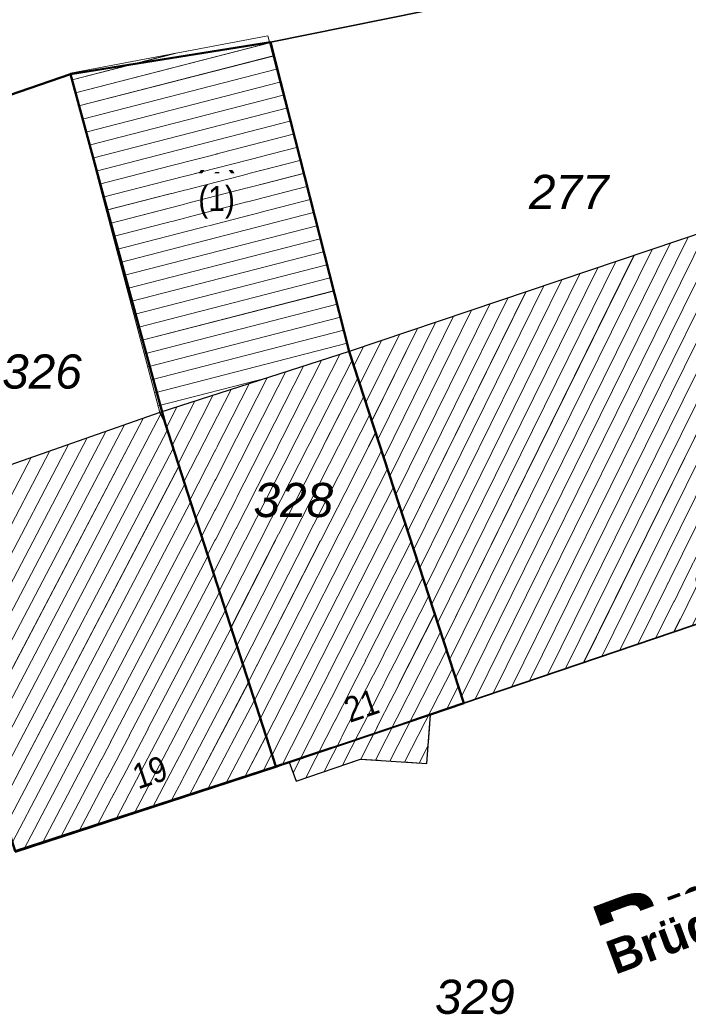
# Model space of a CAD drawing. Header units: millimetres. Extents: x 32365810 to 32368499, y 5620272 to 5622478.
# Tile 244 of 249: x 32366658 to 32366677, y 5620865 to 5620892. Entities that reach past the tile are written whole.
import ezdxf

# ---------------------------------------------------------------- set-up
doc = ezdxf.new("R2010")
doc.units = ezdxf.units.MM
for name, pattern in [('1600.1047', [0]), ('1600.2028', [0]), ('1600.2305', [0.75, 0.5, 0, 0, -0.25]), ('1600.2505', [0]), ('1600.2507', [0])]:
    doc.linetypes.add(name, pattern=pattern)
doc.layers.get('0').update_dxf_attribs({"color": 1, "linetype": 'CONTINUOUS'})
for name, color, linetype in [('_K_Ebene 32', 251, 'CONTINUOUS'), ('_K_Gebäude', 251, 'CONTINUOUS'), ('_K_Lagebezeichnungen', 251, 'CONTINUOUS'), ('Ebene 32', 7, 'CONTINUOUS')]:
    doc.layers.add(name, color=color, linetype=linetype)
doc.layers.add('_K_Flurstücke_Grenzpunkte', color=251, linetype='CONTINUOUS', lineweight=50)
for name, color, linetype, transparency in [('Flurstücke_Grenzpunkte', 11, 'CONTINUOUS', 0.75), ('Gebäude', 31, 'CONTINUOUS', 0.75), ('Lagebezeichnungen', 12, 'CONTINUOUS', 0.75)]:
    doc.layers.add(name, color=color, linetype=linetype, transparency=transparency)
doc.styles.add('Flurstücksnummer - K 10 700', font='ariali.ttf')
doc.styles.add('Hausnummern NRW', font='arial.ttf', dxfattribs={"width": 0.85})
doc.styles.add('Name - Bauwerken u. Einrichtungen - F 10', font='arialbd.ttf')

# ---------------------------------------------------------------- blocks, each defined once
blk = doc.blocks.new('O14')
at = {"layer": 'Gebäude', "color": 7, "linetype": '1600.2507', "lineweight": 18}
for p, q in [((32366169.819, 5622230.32), (32366165.883, 5622228.994)), ((32366169.711, 5622228.953), (32366169.819, 5622230.32)), ((32366165.883, 5622228.994), (32366166.085, 5622228.461)), ((32366166.085, 5622228.461), (32366167.867, 5622229.076)), ((32366167.867, 5622229.076), (32366169.711, 5622228.953))]:
    blk.add_line(p, q, dxfattribs=at)
blk = doc.blocks.new('O514')
at = {"layer": 'Gebäude', "color": 7, "linetype": '1600.2305', "lineweight": 18}
for p, q in [((32366169.711, 5622228.953), (32366169.819, 5622230.32)), ((32366165.883, 5622228.994), (32366166.085, 5622228.461)), ((32366166.085, 5622228.461), (32366167.867, 5622229.076)), ((32366167.867, 5622229.076), (32366169.711, 5622228.953))]:
    blk.add_line(p, q, dxfattribs=at)
blk = doc.blocks.new('O1160')
at = {"layer": 'Flurstücke_Grenzpunkte', "color": 7, "linetype": '1600.2028', "lineweight": 35}
for p, q in [((32366165.368, 5622249.012), (32366159.813, 5622248.127)), ((32366167.557, 5622240.414), (32366165.368, 5622249.012)), ((32366159.813, 5622248.127), (32366162.437, 5622238.416)), ((32366170.739, 5622230.63), (32366167.557, 5622240.414)), ((32366162.437, 5622238.416), (32366165.519, 5622228.872)), ((32366169.819, 5622230.32), (32366170.739, 5622230.63)), ((32366165.883, 5622228.994), (32366169.819, 5622230.32)), ((32366165.519, 5622228.872), (32366165.883, 5622228.994))]:
    blk.add_line(p, q, dxfattribs=at)
at = {"layer": 'Flurstücke_Grenzpunkte', "color": 7, "lineweight": 18, "insert": (32366166.004, 5622235.794), "char_height": 0.95, "attachment_point": 8, "line_spacing_factor": 0.69, "style": 'Flurstücksnummer - K 10 700', "bg_fill": 2}
blk.add_mtext('328', dxfattribs=at)
blk = doc.blocks.new('O1415')
at = {"layer": 'Flurstücke_Grenzpunkte', "color": 7, "linetype": '1600.2028', "lineweight": 35}
for p, q in [((32366187.523, 5622236.331), (32366170.739, 5622230.63)), ((32366169.819, 5622230.32), (32366170.739, 5622230.63)), ((32366165.883, 5622228.994), (32366169.819, 5622230.32)), ((32366165.519, 5622228.872), (32366158.275, 5622226.514)), ((32366165.519, 5622228.872), (32366165.883, 5622228.994))]:
    blk.add_line(p, q, dxfattribs=at)
at = {"layer": 'Flurstücke_Grenzpunkte', "color": 7, "lineweight": 18, "insert": (32366171.048, 5622221.976), "char_height": 0.95, "attachment_point": 8, "line_spacing_factor": 0.69, "style": 'Flurstücksnummer - K 10 700', "bg_fill": 2}
blk.add_mtext('329', dxfattribs=at)
blk = doc.blocks.new('O1570')
at = {"layer": 'Flurstücke_Grenzpunkte', "color": 7, "linetype": '1600.2028', "lineweight": 35}
for p, q in [((32366170.697, 5622250.089), (32366165.368, 5622249.012)), ((32366167.557, 5622240.414), (32366165.368, 5622249.012)), ((32366170.739, 5622230.63), (32366167.557, 5622240.414)), ((32366187.523, 5622236.331), (32366170.739, 5622230.63))]:
    blk.add_line(p, q, dxfattribs=at)
at = {"layer": 'Flurstücke_Grenzpunkte', "color": 7, "lineweight": 18, "insert": (32366173.66, 5622244.376), "char_height": 0.95, "attachment_point": 8, "line_spacing_factor": 0.69, "style": 'Flurstücksnummer - K 10 700', "bg_fill": 2}
blk.add_mtext('277', dxfattribs=at)
blk = doc.blocks.new('O1782')
at = {"layer": 'Flurstücke_Grenzpunkte', "color": 7, "linetype": '1600.2028', "lineweight": 35}
for p, q in [((32366159.813, 5622248.127), (32366153.047, 5622245.802)), ((32366159.813, 5622248.127), (32366162.437, 5622238.416)), ((32366155.234, 5622236.244), (32366153.047, 5622245.802)), ((32366162.437, 5622238.416), (32366165.519, 5622228.872)), ((32366155.269, 5622236.13), (32366155.234, 5622236.244)), ((32366158.275, 5622226.514), (32366155.269, 5622236.13)), ((32366165.519, 5622228.872), (32366158.275, 5622226.514))]:
    blk.add_line(p, q, dxfattribs=at)
at = {"layer": 'Flurstücke_Grenzpunkte', "color": 7, "lineweight": 18, "insert": (32366159.018, 5622239.367), "char_height": 0.95, "attachment_point": 8, "line_spacing_factor": 0.69, "style": 'Flurstücksnummer - K 10 700', "bg_fill": 2}
blk.add_mtext('326', dxfattribs=at)
blk = doc.blocks.new('O2084')
at = {"layer": 'Gebäude', "color": 7, "linetype": '1600.2505', "lineweight": 18}
for p, q in [((32366165.294, 5622249.194), (32366159.809, 5622248.153)), ((32366167.557, 5622240.414), (32366165.294, 5622249.194)), ((32366159.809, 5622248.153), (32366159.813, 5622248.127)), ((32366159.813, 5622248.127), (32366161.016, 5622243.537)), ((32366161.016, 5622243.537), (32366162.297, 5622238.717)), ((32366162.297, 5622238.717), (32366167.557, 5622240.414))]:
    blk.add_line(p, q, dxfattribs=at)
at = {"layer": 'Ebene 32', "color": 7, "lineweight": 18, "insert": (32366163.87, 5622244.106), "char_height": 0.7, "attachment_point": 8, "line_spacing_factor": 0.69, "style": 'Hausnummern NRW', "bg_fill": 2}
blk.add_mtext('(1)', dxfattribs=at)
blk = doc.blocks.new('O2102')
at = {"layer": 'Gebäude', "color": 7, "linetype": '1600.2505', "lineweight": 18}
for p, q in [((32366184.211, 5622246.028), (32366167.557, 5622240.414)), ((32366184.726, 5622244.517), (32366184.211, 5622246.028)), ((32366187.523, 5622236.331), (32366184.726, 5622244.517)), ((32366167.557, 5622240.414), (32366170.739, 5622230.63)), ((32366170.739, 5622230.63), (32366187.523, 5622236.331))]:
    blk.add_line(p, q, dxfattribs=at)
at = {"layer": 'Lagebezeichnungen', "color": 7, "lineweight": 18, "insert": (32366177.754, 5622233.637), "char_height": 0.7, "attachment_point": 8, "rotation": 18.562, "line_spacing_factor": 0.69, "style": 'Hausnummern NRW', "bg_fill": 2}
blk.add_mtext('25', dxfattribs=at)
blk = doc.blocks.new('O2315')
at = {"layer": 'Gebäude', "color": 7, "linetype": '1600.2505', "lineweight": 18}
for p, q in [((32366162.297, 5622238.717), (32366157.591, 5622237.07)), ((32366162.437, 5622238.416), (32366162.297, 5622238.717)), ((32366165.519, 5622228.872), (32366162.437, 5622238.416)), ((32366157.591, 5622237.07), (32366155.234, 5622236.244)), ((32366155.234, 5622236.244), (32366155.269, 5622236.13)), ((32366155.269, 5622236.13), (32366158.275, 5622226.514)), ((32366158.284, 5622226.485), (32366165.522, 5622228.853)), ((32366165.522, 5622228.853), (32366165.519, 5622228.872)), ((32366158.275, 5622226.514), (32366158.284, 5622226.485))]:
    blk.add_line(p, q, dxfattribs=at)
at = {"layer": 'Lagebezeichnungen', "color": 7, "lineweight": 18, "insert": (32366162.131, 5622228.368), "char_height": 0.7, "attachment_point": 8, "rotation": 18.6706, "line_spacing_factor": 0.69, "style": 'Hausnummern NRW', "bg_fill": 2}
blk.add_mtext('19', dxfattribs=at)
blk = doc.blocks.new('O2618')
at = {"layer": 'Gebäude', "color": 7, "linetype": '1600.2505', "lineweight": 18}
for p, q in [((32366162.297, 5622238.717), (32366167.557, 5622240.414)), ((32366167.557, 5622240.414), (32366170.739, 5622230.63)), ((32366162.437, 5622238.416), (32366162.297, 5622238.717)), ((32366165.519, 5622228.872), (32366162.437, 5622238.416)), ((32366169.819, 5622230.32), (32366170.739, 5622230.63)), ((32366169.711, 5622228.953), (32366169.819, 5622230.32)), ((32366165.522, 5622228.853), (32366165.519, 5622228.872)), ((32366165.522, 5622228.853), (32366165.883, 5622228.994)), ((32366165.883, 5622228.994), (32366166.085, 5622228.461)), ((32366166.085, 5622228.461), (32366167.867, 5622229.076)), ((32366167.867, 5622229.076), (32366169.711, 5622228.953))]:
    blk.add_line(p, q, dxfattribs=at)
at = {"layer": 'Lagebezeichnungen', "color": 7, "lineweight": 18, "insert": (32366168.01, 5622230.23), "char_height": 0.7, "attachment_point": 8, "rotation": 18.6164, "line_spacing_factor": 0.69, "style": 'Hausnummern NRW', "bg_fill": 2}
blk.add_mtext('21', dxfattribs=at)
blk = doc.blocks.new('*X1054')
at = {"color": 253, "linetype": '1600.1047', "lineweight": 18, "true_color": 0xb2b2b2}
for p, q in [((32366159.950033, 5622247.604157), (32366165.345345, 5622248.994793)), ((32366159.854959, 5622247.966908), (32366162.721623, 5622248.705788)), ((32366160.045106, 5622247.241406), (32366165.43894, 5622248.63166)), ((32366160.14018, 5622246.878655), (32366165.532535, 5622248.268528)), ((32366160.235254, 5622246.515904), (32366165.626131, 5622247.905396)), ((32366160.330328, 5622246.153153), (32366165.719726, 5622247.542264)), ((32366160.425402, 5622245.790402), (32366165.813322, 5622247.179132)), ((32366160.520476, 5622245.427651), (32366165.906917, 5622246.816)), ((32366160.61555, 5622245.064901), (32366166.000513, 5622246.452868)), ((32366160.710624, 5622244.70215), (32366166.094108, 5622246.089736)), ((32366160.805698, 5622244.339399), (32366166.187703, 5622245.726604)), ((32366160.900772, 5622243.976648), (32366166.281299, 5622245.363472)), ((32366160.995846, 5622243.613897), (32366166.374894, 5622245.00034)), ((32366161.091903, 5622243.251399), (32366166.46849, 5622244.637208)), ((32366161.188225, 5622242.88897), (32366166.562085, 5622244.274076)), ((32366161.284547, 5622242.526541), (32366166.655681, 5622243.910944)), ((32366161.380869, 5622242.164111), (32366166.749276, 5622243.547812)), ((32366161.477191, 5622241.801682), (32366166.842871, 5622243.18468)), ((32366161.573513, 5622241.439253), (32366166.936467, 5622242.821547)), ((32366161.669835, 5622241.076823), (32366167.030062, 5622242.458415)), ((32366161.766157, 5622240.714394), (32366167.123658, 5622242.095283)), ((32366161.862479, 5622240.351965), (32366167.217253, 5622241.732151)), ((32366161.958801, 5622239.989535), (32366167.310849, 5622241.369019)), ((32366162.055123, 5622239.627106), (32366167.404444, 5622241.005887)), ((32366162.151445, 5622239.264677), (32366167.498039, 5622240.642755)), ((32366162.247767, 5622238.902248), (32366165.348067, 5622239.701346))]:
    blk.add_line(p, q, dxfattribs=at)
blk = doc.blocks.new('*X1060')
at = {"color": 253, "linetype": '1600.1047', "lineweight": 18, "true_color": 0xb2b2b2}
for p, q in [((32366177.587873, 5622232.956348), (32366183.995065, 5622245.955209)), ((32366176.58357, 5622232.615217), (32366182.992289, 5622245.617177)), ((32366177.085721, 5622232.785783), (32366183.493677, 5622245.786193)), ((32366178.090025, 5622233.126913), (32366184.308305, 5622245.74251)), ((32366175.579266, 5622232.274087), (32366181.989512, 5622245.279145)), ((32366176.081418, 5622232.444652), (32366182.490901, 5622245.448161)), ((32366175.077114, 5622232.103522), (32366181.488124, 5622245.110129)), ((32366178.592177, 5622233.297479), (32366184.479216, 5622245.241058)), ((32366174.07281, 5622231.762391), (32366180.485348, 5622244.772097)), ((32366174.574962, 5622231.932956), (32366180.986736, 5622244.941113)), ((32366179.094329, 5622233.468044), (32366184.650128, 5622244.739606)), ((32366173.068507, 5622231.421261), (32366179.482571, 5622244.434065)), ((32366173.570659, 5622231.591826), (32366179.98396, 5622244.603081)), ((32366172.566355, 5622231.250695), (32366178.981183, 5622244.265049)), ((32366179.596481, 5622233.638609), (32366184.821179, 5622244.238437)), ((32366171.562051, 5622230.909565), (32366177.978407, 5622243.927016)), ((32366172.064203, 5622231.08013), (32366178.479795, 5622244.096032)), ((32366171.0599, 5622230.738999), (32366177.477018, 5622243.758)), ((32366180.098632, 5622233.809174), (32366184.992342, 5622243.737494)), ((32366170.512815, 5622231.325472), (32366176.474242, 5622243.419968)), ((32366170.679011, 5622230.814453), (32366176.97563, 5622243.588984)), ((32366170.180423, 5622232.34751), (32366175.471466, 5622243.081936)), ((32366170.346619, 5622231.836491), (32366175.972854, 5622243.250952)), ((32366180.600784, 5622233.97974), (32366185.163505, 5622243.236551)), ((32366170.014227, 5622232.858529), (32366174.970077, 5622242.91292)), ((32366169.681835, 5622233.880567), (32366173.967301, 5622242.574888)), ((32366169.848031, 5622233.369548), (32366174.468689, 5622242.743904)), ((32366181.102936, 5622234.150305), (32366185.334667, 5622242.735609)), ((32366169.349442, 5622234.902605), (32366172.964525, 5622242.236856)), ((32366169.515639, 5622234.391586), (32366173.465913, 5622242.405872)), ((32366169.183246, 5622235.413624), (32366172.463136, 5622242.06784)), ((32366181.605088, 5622234.32087), (32366185.50583, 5622242.234666)), ((32366168.850854, 5622236.435663), (32366171.46036, 5622241.729808)), ((32366169.01705, 5622235.924644), (32366171.961748, 5622241.898824)), ((32366182.10724, 5622234.491435), (32366185.676993, 5622241.733723)), ((32366168.684658, 5622236.946682), (32366170.958972, 5622241.560792)), ((32366168.352266, 5622237.96872), (32366169.956195, 5622241.22276)), ((32366168.518462, 5622237.457701), (32366170.457584, 5622241.391776)), ((32366182.609391, 5622234.662001), (32366185.848155, 5622241.23278)), ((32366168.019874, 5622238.990758), (32366168.953419, 5622240.884727)), ((32366168.18607, 5622238.479739), (32366169.454807, 5622241.053743)), ((32366167.853677, 5622239.501777), (32366168.452031, 5622240.715711)), ((32366183.111543, 5622234.832566), (32366186.019318, 5622240.731837)), ((32366167.687481, 5622240.012796), (32366167.950642, 5622240.546695)), ((32366183.613695, 5622235.003131), (32366186.190481, 5622240.230894)), ((32366184.115847, 5622235.173697), (32366186.361643, 5622239.729951)), ((32366184.617999, 5622235.344262), (32366186.532806, 5622239.229008)), ((32366185.120151, 5622235.514827), (32366186.703969, 5622238.728065)), ((32366185.622302, 5622235.685392), (32366186.875131, 5622238.227122)), ((32366186.124454, 5622235.855958), (32366187.046294, 5622237.726179)), ((32366186.626606, 5622236.026523), (32366187.217457, 5622237.225236)), ((32366187.128758, 5622236.197088), (32366187.388619, 5622236.724293))]:
    blk.add_line(p, q, dxfattribs=at)
blk = doc.blocks.new('*X1131')
at = {"color": 253, "linetype": '1600.1047', "lineweight": 18, "true_color": 0xb2b2b2}
for p, q in [((32366157.405128, 5622229.296663), (32366162.316488, 5622238.6751)), ((32366157.246896, 5622229.802839), (32366161.829424, 5622238.553358)), ((32366156.930431, 5622230.81519), (32366160.792817, 5622238.190568)), ((32366157.088663, 5622230.309014), (32366161.31112, 5622238.371963)), ((32366157.563361, 5622228.790488), (32366162.500742, 5622238.218612)), ((32366156.772198, 5622231.321365), (32366160.274513, 5622238.009172)), ((32366156.455734, 5622232.333716), (32366159.237905, 5622237.646382)), ((32366156.613966, 5622231.82754), (32366159.756209, 5622237.827777)), ((32366157.721593, 5622228.284313), (32366162.662206, 5622237.718608)), ((32366156.297501, 5622232.839891), (32366158.719601, 5622237.464986)), ((32366155.981036, 5622233.852242), (32366157.682993, 5622237.102196)), ((32366156.139269, 5622233.346067), (32366158.201297, 5622237.283591)), ((32366157.879826, 5622227.778137), (32366162.82367, 5622237.218603)), ((32366155.822804, 5622234.358417), (32366157.164561, 5622236.920556)), ((32366155.506339, 5622235.370768), (32366156.127643, 5622236.557173)), ((32366155.664571, 5622234.864593), (32366156.646102, 5622236.738865)), ((32366158.038058, 5622227.271962), (32366162.985134, 5622236.718599)), ((32366155.348106, 5622235.876943), (32366155.609184, 5622236.375482)), ((32366158.196291, 5622226.765786), (32366163.146598, 5622236.218594)), ((32366158.511541, 5622226.559443), (32366163.308062, 5622235.71859)), ((32366159.022371, 5622226.726567), (32366163.469526, 5622235.218586)), ((32366159.533202, 5622226.893692), (32366163.63099, 5622234.718581)), ((32366160.044032, 5622227.060816), (32366163.792454, 5622234.218577)), ((32366160.554862, 5622227.22794), (32366163.953919, 5622233.718572)), ((32366161.065693, 5622227.395065), (32366164.115383, 5622233.218568)), ((32366161.576523, 5622227.562189), (32366164.276847, 5622232.718564)), ((32366162.087354, 5622227.729314), (32366164.438311, 5622232.218559)), ((32366162.598184, 5622227.896438), (32366164.599775, 5622231.718555)), ((32366163.109015, 5622228.063562), (32366164.761239, 5622231.218551)), ((32366163.619845, 5622228.230687), (32366164.922703, 5622230.718546)), ((32366164.130675, 5622228.397811), (32366165.084167, 5622230.218542)), ((32366164.641506, 5622228.564936), (32366165.245632, 5622229.718537)), ((32366165.152336, 5622228.73206), (32366165.407096, 5622229.218533))]:
    blk.add_line(p, q, dxfattribs=at)
blk = doc.blocks.new('*X1218')
at = {"color": 253, "linetype": '1600.1047', "lineweight": 18, "true_color": 0xb2b2b2}
for p, q in [((32366163.943748, 5622233.750069), (32366167.293587, 5622240.329017)), ((32366163.780437, 5622234.255792), (32366166.790058, 5622240.166566)), ((32366164.107058, 5622233.244346), (32366167.635216, 5622240.173503)), ((32366163.453815, 5622235.267239), (32366165.783002, 5622239.841666)), ((32366163.617126, 5622234.761515), (32366166.28653, 5622240.004116)), ((32366163.127193, 5622236.278685), (32366164.775945, 5622239.516766)), ((32366163.290504, 5622235.772962), (32366165.279473, 5622239.679216)), ((32366164.270369, 5622232.738622), (32366167.799236, 5622239.669173)), ((32366162.963882, 5622236.784408), (32366164.272416, 5622239.354316)), ((32366162.637261, 5622237.795855), (32366163.265359, 5622239.029415)), ((32366162.800571, 5622237.290132), (32366163.768888, 5622239.191866)), ((32366164.43368, 5622232.232899), (32366167.963257, 5622239.164843)), ((32366162.47395, 5622238.301578), (32366162.761831, 5622238.866965)), ((32366164.596991, 5622231.727176), (32366168.127277, 5622238.660514)), ((32366164.760302, 5622231.221453), (32366168.291298, 5622238.156184)), ((32366164.923613, 5622230.71573), (32366168.455318, 5622237.651855)), ((32366165.086924, 5622230.210006), (32366168.619339, 5622237.147525)), ((32366165.250235, 5622229.704283), (32366168.783359, 5622236.643196)), ((32366165.413546, 5622229.19856), (32366168.94738, 5622236.138866)), ((32366165.69227, 5622228.919504), (32366169.1114, 5622235.634537)), ((32366165.997364, 5622228.692237), (32366169.275421, 5622235.130207)), ((32366166.346365, 5622228.551202), (32366169.439441, 5622234.625877)), ((32366166.85689, 5622228.727393), (32366169.603462, 5622234.121548)), ((32366167.367415, 5622228.903584), (32366169.767482, 5622233.617218)), ((32366167.875722, 5622229.075418), (32366169.931503, 5622233.112889)), ((32366168.282712, 5622229.048271), (32366170.095523, 5622232.608559)), ((32366168.689702, 5622229.021123), (32366170.259544, 5622232.10423)), ((32366169.096692, 5622228.993976), (32366170.423564, 5622231.5999)), ((32366170.270074, 5622230.471992), (32366170.587585, 5622231.095571)), ((32366169.503682, 5622228.966829), (32366169.750369, 5622229.451313))]:
    blk.add_line(p, q, dxfattribs=at)

msp = doc.modelspace()

# ---------------------------------------------------------------- linework, layer by layer
at = {"layer": '_K_Flurstücke_Grenzpunkte', "linetype": '1600.2028', "lineweight": 35}
for p, q in [((32366670.522, 5620892.343), (32366665.193, 5620891.266)), ((32366667.382, 5620882.668), (32366665.193, 5620891.266)), ((32366670.564, 5620872.884), (32366667.382, 5620882.668)), ((32366687.348, 5620878.585), (32366670.564, 5620872.884)), ((32366687.348, 5620878.585), (32366670.564, 5620872.884)), ((32366669.644, 5620872.574), (32366670.564, 5620872.884)), ((32366665.708, 5620871.248), (32366669.644, 5620872.574)), ((32366665.344, 5620871.126), (32366658.1, 5620868.768)), ((32366665.344, 5620871.126), (32366665.708, 5620871.248))]:
    msp.add_line(p, q, dxfattribs=at)
at = {"layer": '_K_Flurstücke_Grenzpunkte', "linetype": '1600.2028'}
msp.add_lwpolyline([(32366665.708, 5620871.248), (32366669.644, 5620872.574), (32366670.564, 5620872.884), (32366667.382, 5620882.668), (32366665.193, 5620891.266), (32366659.638, 5620890.381), (32366662.262, 5620880.67), (32366665.344, 5620871.126)], close=True, dxfattribs=at)
at = {"layer": '_K_Gebäude', "linetype": '1600.1047', "lineweight": 18}
for p, q in [((32366659.775, 5620889.858), (32366665.171, 5620891.248)), ((32366659.68, 5620890.221), (32366662.547, 5620890.959)), ((32366659.871, 5620889.495), (32366665.264, 5620890.885)), ((32366659.966, 5620889.132), (32366665.358, 5620890.522)), ((32366660.061, 5620888.77), (32366665.452, 5620890.159)), ((32366660.156, 5620888.407), (32366665.545, 5620889.796)), ((32366660.251, 5620888.044), (32366665.639, 5620889.433)), ((32366660.346, 5620887.681), (32366665.732, 5620889.07)), ((32366660.441, 5620887.319), (32366665.826, 5620888.707)), ((32366660.536, 5620886.956), (32366665.92, 5620888.343)), ((32366660.631, 5620886.593), (32366666.013, 5620887.98)), ((32366676.409, 5620874.869), (32366682.818, 5620887.871)), ((32366660.726, 5620886.23), (32366666.107, 5620887.617)), ((32366675.405, 5620874.528), (32366681.815, 5620887.533)), ((32366675.907, 5620874.698), (32366682.316, 5620887.702)), ((32366660.821, 5620885.868), (32366666.2, 5620887.254)), ((32366674.903, 5620874.357), (32366681.314, 5620887.364)), ((32366673.898, 5620874.016), (32366680.311, 5620887.026)), ((32366674.4, 5620874.187), (32366680.812, 5620887.195)), ((32366660.917, 5620885.505), (32366666.294, 5620886.891)), ((32366672.894, 5620873.675), (32366679.308, 5620886.688)), ((32366673.396, 5620873.845), (32366679.809, 5620886.857)), ((32366661.014, 5620885.143), (32366666.388, 5620886.528)), ((32366672.392, 5620873.504), (32366678.807, 5620886.519)), ((32366661.11, 5620884.78), (32366666.481, 5620886.165)), ((32366671.387, 5620873.163), (32366677.804, 5620886.181)), ((32366671.89, 5620873.334), (32366678.305, 5620886.35)), ((32366670.504, 5620873.068), (32366676.801, 5620885.843)), ((32366670.885, 5620872.993), (32366677.302, 5620886.012)), ((32366661.206, 5620884.418), (32366666.575, 5620885.801)), ((32366670.338, 5620873.579), (32366676.3, 5620885.674)), ((32366661.303, 5620884.055), (32366666.668, 5620885.438)), ((32366670.006, 5620874.601), (32366675.297, 5620885.336)), ((32366670.172, 5620874.09), (32366675.798, 5620885.505)), ((32366661.399, 5620883.693), (32366666.762, 5620885.075)), ((32366669.84, 5620875.112), (32366674.796, 5620885.167)), ((32366669.507, 5620876.134), (32366673.793, 5620884.829)), ((32366669.673, 5620875.623), (32366674.294, 5620884.998)), ((32366661.495, 5620883.33), (32366666.855, 5620884.712)), ((32366669.175, 5620877.156), (32366672.79, 5620884.491)), ((32366669.341, 5620876.645), (32366673.291, 5620884.66)), ((32366661.592, 5620882.968), (32366666.949, 5620884.349)), ((32366669.009, 5620877.667), (32366672.289, 5620884.321)), ((32366661.688, 5620882.606), (32366667.043, 5620883.986)), ((32366668.676, 5620878.689), (32366671.286, 5620883.983)), ((32366668.842, 5620878.178), (32366671.787, 5620884.152)), ((32366668.344, 5620879.711), (32366670.283, 5620883.645)), ((32366668.51, 5620879.2), (32366670.784, 5620883.814)), ((32366661.784, 5620882.243), (32366667.136, 5620883.623)), ((32366668.178, 5620880.222), (32366669.782, 5620883.476)), ((32366661.881, 5620881.881), (32366667.23, 5620883.26)), ((32366667.845, 5620881.244), (32366668.779, 5620883.138)), ((32366668.011, 5620880.733), (32366669.28, 5620883.307)), ((32366661.977, 5620881.518), (32366667.323, 5620882.896)), ((32366667.679, 5620881.755), (32366668.277, 5620882.969)), ((32366663.769, 5620876.004), (32366667.119, 5620882.583)), ((32366667.513, 5620882.266), (32366667.776, 5620882.8)), ((32366663.606, 5620876.509), (32366666.615, 5620882.42)), ((32366663.932, 5620875.498), (32366667.461, 5620882.427)), ((32366663.279, 5620877.521), (32366665.608, 5620882.095)), ((32366663.443, 5620877.015), (32366666.112, 5620882.258)), ((32366662.073, 5620881.156), (32366665.173, 5620881.955)), ((32366662.953, 5620878.532), (32366664.601, 5620881.77)), ((32366663.116, 5620878.027), (32366665.105, 5620881.933)), ((32366664.096, 5620874.992), (32366667.625, 5620881.923)), ((32366662.789, 5620879.038), (32366664.098, 5620881.608)), ((32366662.463, 5620880.05), (32366663.091, 5620881.283)), ((32366662.626, 5620879.544), (32366663.594, 5620881.446)), ((32366664.259, 5620874.487), (32366667.789, 5620881.419)), ((32366657.231, 5620871.55), (32366662.142, 5620880.929)), ((32366662.299, 5620880.555), (32366662.587, 5620881.121)), ((32366664.422, 5620873.981), (32366667.953, 5620880.914)), ((32366656.914, 5620872.563), (32366661.137, 5620880.626)), ((32366657.072, 5620872.056), (32366661.655, 5620880.807)), ((32366656.756, 5620873.069), (32366660.618, 5620880.444)), ((32366657.389, 5620871.044), (32366662.326, 5620880.472)), ((32366664.586, 5620873.475), (32366668.117, 5620880.41)), ((32366656.439, 5620874.081), (32366659.582, 5620880.081)), ((32366656.598, 5620873.575), (32366660.1, 5620880.263)), ((32366656.281, 5620874.587), (32366659.063, 5620879.9)), ((32366657.547, 5620870.538), (32366662.488, 5620879.972)), ((32366664.749, 5620872.969), (32366668.281, 5620879.906)), ((32366656.123, 5620875.094), (32366658.545, 5620879.719)), ((32366657.705, 5620870.032), (32366662.649, 5620879.472)), ((32366664.912, 5620872.464), (32366668.445, 5620879.401)), ((32366657.863, 5620869.526), (32366662.811, 5620878.972)), ((32366665.076, 5620871.958), (32366668.609, 5620878.897)), ((32366658.022, 5620869.019), (32366662.972, 5620878.472)), ((32366665.239, 5620871.452), (32366668.773, 5620878.393)), ((32366658.337, 5620868.813), (32366663.133, 5620877.972)), ((32366665.518, 5620871.173), (32366668.937, 5620877.888)), ((32366658.848, 5620868.98), (32366663.295, 5620877.472)), ((32366665.823, 5620870.946), (32366669.101, 5620877.384)), ((32366659.359, 5620869.147), (32366663.456, 5620876.972)), ((32366666.172, 5620870.805), (32366669.265, 5620876.88)), ((32366659.869, 5620869.314), (32366663.618, 5620876.472)), ((32366666.682, 5620870.981), (32366669.429, 5620876.375)), ((32366660.38, 5620869.482), (32366663.779, 5620875.972)), ((32366667.193, 5620871.157), (32366669.593, 5620875.871)), ((32366660.891, 5620869.649), (32366663.941, 5620875.472)), ((32366667.701, 5620871.329), (32366669.757, 5620875.367)), ((32366661.402, 5620869.816), (32366664.102, 5620874.972)), ((32366668.108, 5620871.302), (32366669.921, 5620874.862)), ((32366661.913, 5620869.983), (32366664.264, 5620874.472)), ((32366668.515, 5620871.275), (32366670.085, 5620874.358)), ((32366662.424, 5620870.15), (32366664.425, 5620873.972)), ((32366668.922, 5620871.248), (32366670.249, 5620873.854)), ((32366662.934, 5620870.317), (32366664.587, 5620873.472)), ((32366670.096, 5620872.726), (32366670.413, 5620873.349)), ((32366663.445, 5620870.484), (32366664.748, 5620872.972)), ((32366663.956, 5620870.651), (32366664.91, 5620872.472)), ((32366664.467, 5620870.819), (32366665.071, 5620871.972)), ((32366669.329, 5620871.22), (32366669.576, 5620871.705)), ((32366664.978, 5620870.986), (32366665.233, 5620871.472))]:
    msp.add_line(p, q, dxfattribs=at)

# ---------------------------------------------------------------- texts
at = {"layer": '_K_Flurstücke_Grenzpunkte', "lineweight": 18, "insert": (32366670.873, 5620864.23), "char_height": 1.3, "attachment_point": 8, "line_spacing_factor": 0.69, "style": 'Flurstücksnummer - K 10 700', "bg_fill": 2}
msp.add_mtext('329', dxfattribs=at)
at = {"layer": '_K_Lagebezeichnungen', "style": 'Name - Bauwerken u. Einrichtungen - F 10'}
msp.add_text('Brüdergasse', height=2, rotation=20.2975, dxfattribs=at).set_placement((32366674.683, 5620865.28))

# ---------------------------------------------------------------- next in the draw order: texts
at = {"layer": '_K_Ebene 32', "lineweight": 18, "insert": (32366663.695, 5620886.36), "char_height": 1, "attachment_point": 8, "line_spacing_factor": 0.69, "style": 'Hausnummern NRW', "bg_fill": 2}
msp.add_mtext('(1)', dxfattribs=at)
at = {"layer": '_K_Lagebezeichnungen', "lineweight": 18, "char_height": 1, "attachment_point": 8, "line_spacing_factor": 0.69, "style": 'Hausnummern NRW', "bg_fill": 2}
for s, insert, rotation in [('25', (32366677.579, 5620875.891), 18.5619), ('21', (32366667.835, 5620872.484), 18.6163), ('19', (32366661.956, 5620870.622), 18.6706)]:
    msp.add_mtext(s, dxfattribs=dict(at, insert=insert, rotation=rotation))
at = {"layer": 'Lagebezeichnungen', "color": 7, "lineweight": 18, "insert": (32366674.87, 5620865.052), "char_height": 0.95, "attachment_point": 7, "rotation": 20.2975, "line_spacing_factor": 0.69, "style": 'Name - Bauwerken u. Einrichtungen - F 10', "bg_fill": 2}
msp.add_mtext('Brüdergasse', dxfattribs=at)

# ---------------------------------------------------------------- next in the draw order: linework, layer by layer
at = {"layer": '_K_Flurstücke_Grenzpunkte', "linetype": '1600.2028'}
msp.add_lwpolyline([(32366658.1, 5620868.768), (32366655.094, 5620878.384), (32366655.059, 5620878.498), (32366652.872, 5620888.056), (32366659.638, 5620890.381), (32366662.262, 5620880.67), (32366665.344, 5620871.126)], close=True, dxfattribs=at)
at = {"layer": '_K_Gebäude', "linetype": '1600.2505', "lineweight": 18}
msp.add_lwpolyline([(32366659.634, 5620890.407), (32366659.638, 5620890.381), (32366660.841, 5620885.791), (32366662.122, 5620880.971), (32366667.382, 5620882.668), (32366665.119, 5620891.448)], close=True, dxfattribs=at)
at = {"layer": '_K_Gebäude', "linetype": '1600.2505', "lineweight": -2}
for points in [[(32366667.382, 5620882.668), (32366670.564, 5620872.884), (32366687.348, 5620878.585), (32366684.551, 5620886.771), (32366684.036, 5620888.282)], [(32366665.91, 5620870.715), (32366667.692, 5620871.33), (32366669.536, 5620871.207), (32366669.644, 5620872.574), (32366670.564, 5620872.884), (32366667.382, 5620882.668), (32366662.122, 5620880.971), (32366662.262, 5620880.67), (32366665.344, 5620871.126), (32366665.347, 5620871.107), (32366665.708, 5620871.248)], [(32366658.109, 5620868.739), (32366665.347, 5620871.107), (32366665.344, 5620871.126), (32366662.262, 5620880.67), (32366662.122, 5620880.971), (32366657.416, 5620879.324), (32366655.059, 5620878.498), (32366655.094, 5620878.384), (32366658.1, 5620868.768)]]:
    msp.add_lwpolyline(points, close=True, dxfattribs=at)
at = {"layer": '_K_Gebäude', "linetype": '1600.2305', "lineweight": 18}
msp.add_lwpolyline([(32366665.708, 5620871.248), (32366665.91, 5620870.715), (32366667.692, 5620871.33), (32366669.536, 5620871.207), (32366669.644, 5620872.574)], close=True, dxfattribs=at)
at = {"layer": '_K_Gebäude', "linetype": '1600.2507', "lineweight": 18}
msp.add_lwpolyline([(32366665.708, 5620871.248), (32366665.91, 5620870.715), (32366667.692, 5620871.33), (32366669.536, 5620871.207), (32366669.644, 5620872.574)], dxfattribs=at)

# ---------------------------------------------------------------- next in the draw order: block references
at = {"layer": 'Gebäude', "color": 7, "true_color": 0xffffff}
for name in ['O14', 'O514']:
    msp.add_blockref(name, (499.825, -1357.746), dxfattribs=at)

# ---------------------------------------------------------------- next in the draw order: texts
at = {"layer": '_K_Flurstücke_Grenzpunkte', "lineweight": 18, "char_height": 1.3, "attachment_point": 8, "line_spacing_factor": 0.69, "style": 'Flurstücksnummer - K 10 700', "bg_fill": 2}
for s, insert in [('277', (32366673.485, 5620886.63)), ('326', (32366658.843, 5620881.621)), ('328', (32366665.829, 5620878.048))]:
    msp.add_mtext(s, dxfattribs=dict(at, insert=insert))

# ---------------------------------------------------------------- next in the draw order: block references
at = {"layer": 'Flurstücke_Grenzpunkte', "color": 7, "true_color": 0xffffff}
msp.add_blockref('O1160', (499.825, -1357.746), dxfattribs=at)

# ---------------------------------------------------------------- next in the draw order: block references
msp.add_blockref('O1415', (499.825, -1357.746), dxfattribs=at)

# ---------------------------------------------------------------- next in the draw order: block references
msp.add_blockref('O1570', (499.825, -1357.746), dxfattribs=at)

# ---------------------------------------------------------------- next in the draw order: block references
msp.add_blockref('O1782', (499.825, -1357.746), dxfattribs=at)

# ---------------------------------------------------------------- next in the draw order: block references
at = {"layer": 'Gebäude', "color": 7, "true_color": 0xffffff}
msp.add_blockref('O2084', (499.825, -1357.746), dxfattribs=at)

# ---------------------------------------------------------------- next in the draw order: block references
for name in ['O2102', 'O2315']:
    msp.add_blockref(name, (499.825, -1357.746), dxfattribs=at)

# ---------------------------------------------------------------- next in the draw order: block references
msp.add_blockref('O2618', (499.825, -1357.746), dxfattribs=at)

# ---------------------------------------------------------------- next in the draw order: block references
for name in ['*X1054', '*X1060', '*X1218', '*X1131']:
    msp.add_blockref(name, (499.825, -1357.746), dxfattribs=at)

doc.saveas('drawing.dxf')
